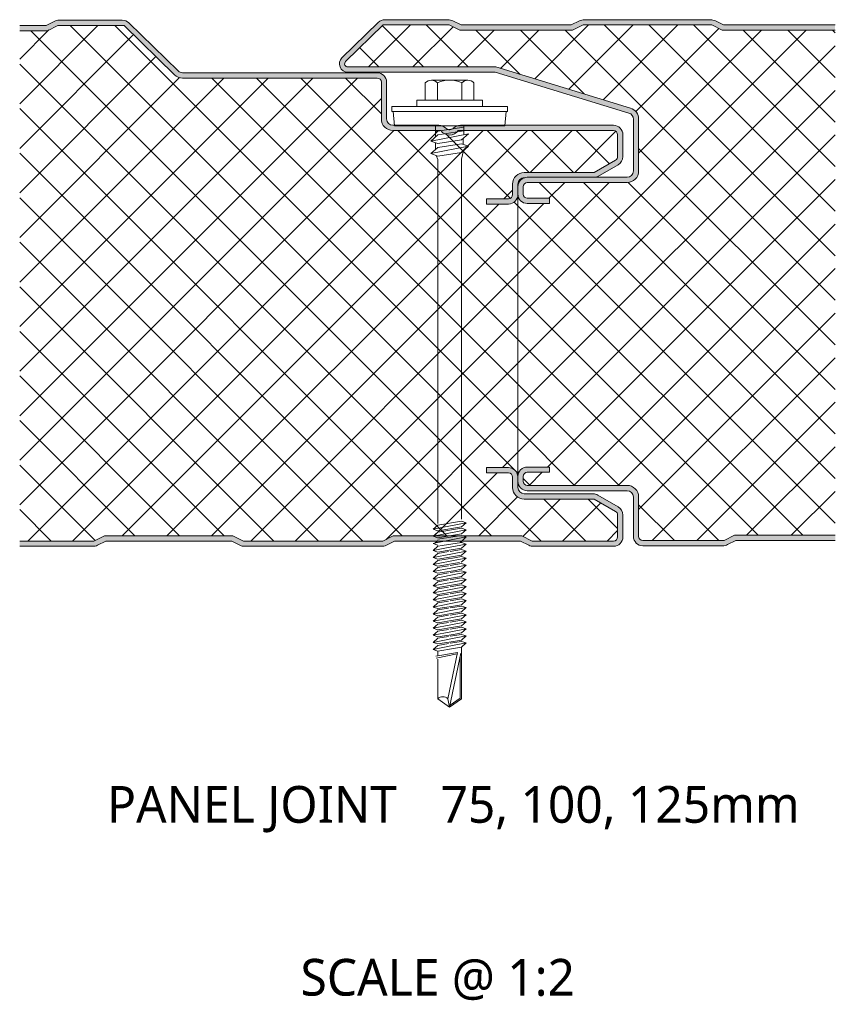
# Model space of a CAD drawing. Header units: millimetres. Extents: x 4235 to 12448, y -1412 to 6174.
# Tile 1 of 16: x 8251 to 8407, y -1145 to -958. Entities that reach past the tile are written whole.
import ezdxf

# ---------------------------------------------------------------- set-up
doc = ezdxf.new("R2010")
doc.units = ezdxf.units.MM
doc.layers.add('A-DETL-GENF', color=92, linetype='Continuous', lineweight=13)
doc.layers.add('G-ANNO-TEXT', color=231, linetype='Continuous', lineweight=9)
doc.styles.add('Yu Gothic_2', font='Yu Gothic.ttf', dxfattribs={"height": 7})
doc.styles.add('Yu Gothic_B', font='Yu Gothic.ttf', dxfattribs={"height": 7})
pattern_1 = [(45, (-3598.993, 1058.016), (-4.242641, 4.242641), []), (135, (-3598.993, 1058.016), (-4.242641, -4.242641), [])]

# ---------------------------------------------------------------- blocks, each defined once
blk = doc.blocks.new('HFX 1000 - FINELINE - FINELINE - HFX 1000 100mm - JOINT - FINELINE - FINELINE-4486486-ALL PANELS 11')
at = {"layer": 'A-DETL-GENF'}
h = blk.add_hatch(color=256, dxfattribs=at)
h.paths.add_polyline_path([(13.89, 0), (14.37, 0.06), (14.83, 0.22), (16.38, 1), (40.38, 1), (41.94, 0.22), (42.4, 0.06), (42.88, 0), (68.89, 0), (69.37, 0.06), (69.83, 0.22), (71.38, 1), (95.38, 1), (96.94, 0.22), (97.4, 0.06), (97.88, 0), (113.08, 0), (113.55, 0.06), (113.98, 0.24), (114.36, 0.53), (114.64, 0.9), (114.82, 1.33), (114.88, 1.8), (114.88, 5.96), (114.82, 6.43), (114.64, 6.86), (114.36, 7.23), (113.88, 7.58), (110.11, 9.76), (109.67, 9.94), (109.21, 10), (96.08, 10), (95.77, 10.04), (95.48, 10.16), (95.24, 10.35), (95.05, 10.6), (94.93, 10.89), (94.88, 11.2), (94.87, 13.31), (94.82, 13.67), (94.64, 14.1), (94.36, 14.47), (93.98, 14.76), (93.55, 14.94), (93.08, 15), (88.88, 15), (88.88, 14), (93.08, 14), (93.29, 13.97), (93.48, 13.89), (93.65, 13.77), (93.78, 13.6), (93.86, 13.41), (93.88, 13.2), (93.88, 11.2), (93.96, 10.63), (94.18, 10.1), (94.53, 9.64), (94.98, 9.29), (95.52, 9.07), (96.08, 9), (109.42, 9), (113.48, 6.65), (113.65, 6.53), (113.78, 6.36), (113.86, 6.17), (113.88, 5.96), (113.88, 1.8), (113.86, 1.59), (113.78, 1.4), (113.65, 1.23), (113.48, 1.11), (113.29, 1.03), (113.08, 1), (97.62, 1), (95.62, 2), (71.15, 2), (69.15, 1), (42.62, 1), (40.62, 2), (16.15, 2), (14.15, 1), (0, 1), (0, 0)])
h.paths.add_polyline_path([(88.88, 65.19), (93.08, 65.19), (93.55, 65.26), (93.98, 65.44), (94.36, 65.72), (94.64, 66.09), (94.82, 66.53), (94.88, 67.09), (94.88, 68.99), (94.95, 69.35), (95.05, 69.59), (95.24, 69.84), (95.53, 70.05), (95.78, 70.16), (96.13, 70.19), (96.22, 70.23), (96.68, 70.29), (109.76, 70.29), (110.11, 70.44), (113.98, 72.67), (114.36, 72.96), (114.64, 73.33), (114.82, 73.77), (114.88, 74.23), (114.88, 78.39), (114.82, 78.86), (114.64, 79.29), (114.36, 79.67), (113.98, 79.95), (113.55, 80.13), (113.08, 80.19), (83.93, 80.19), (83.58, 80.16), (83.24, 80.05), (82.93, 79.89), (82.56, 79.6), (82.46, 79.51), (82.26, 79.4), (82.03, 79.34), (81.8, 79.33), (81.57, 79.38), (81.36, 79.48), (81.16, 79.61), (80.88, 79.86), (80.56, 80.04), (80.2, 80.16), (79.84, 80.19), (71.08, 80.19), (70.77, 80.24), (70.48, 80.36), (70.24, 80.55), (70.03, 80.83), (69.93, 81.08), (69.88, 81.39), (69.88, 88.39), (69.82, 88.86), (69.64, 89.29), (69.36, 89.67), (68.98, 89.95), (68.55, 90.13), (68.08, 90.19), (31.03, 90.19), (30.73, 90.23), (30.44, 90.35), (30.2, 90.53), (20.8, 99.68), (20.43, 99.96), (20, 100.14), (19.54, 100.19), (7.54, 100.19), (7.06, 100.14), (6.6, 99.97), (5.05, 99.19), (0, 99.19), (0, 98.19), (5.28, 98.19), (7.28, 99.19), (19.87, 99.19), (29.5, 89.82), (29.95, 89.48), (30.47, 89.27), (31.03, 89.19), (68.08, 89.19), (68.29, 89.17), (68.48, 89.09), (68.65, 88.96), (68.78, 88.79), (68.86, 88.6), (68.88, 88.39), (68.88, 81.39), (68.96, 80.83), (69.18, 80.29), (69.53, 79.84), (69.98, 79.49), (70.52, 79.27), (71.08, 79.19), (80.24, 79.19), (80.56, 78.83), (80.95, 78.56), (81.4, 78.39), (81.88, 78.33), (82.36, 78.39), (82.82, 78.56), (83.21, 78.83), (83.53, 79.19), (113.08, 79.19), (113.29, 79.17), (113.48, 79.09), (113.65, 78.96), (113.78, 78.79), (113.86, 78.6), (113.88, 78.39), (113.88, 74.23), (113.86, 74.03), (113.78, 73.83), (113.65, 73.67), (113.48, 73.54), (109.42, 71.19), (96.08, 71.19), (95.52, 71.12), (94.98, 70.9), (94.53, 70.55), (94.18, 70.09), (93.96, 69.56), (93.88, 68.99), (93.88, 66.99), (93.86, 66.79), (93.78, 66.59), (93.65, 66.43), (93.47, 66.3), (93.29, 66.22), (93.08, 66.19), (88.88, 66.19)])
h = blk.add_hatch(color=256, dxfattribs=at)
h.paths.add_polyline_path([(118.68, 0.1), (133.89, 0.1), (134.37, 0.15), (134.83, 0.32), (136.39, 1.1), (155.33, 1.1), (155.33, 2.1), (136.15, 2.1), (134.15, 1.1), (118.68, 1.1), (118.48, 1.13), (118.28, 1.21), (118.12, 1.33), (117.99, 1.5), (117.91, 1.69), (117.88, 1.9), (117.88, 9.4), (117.81, 9.97), (117.59, 10.5), (117.24, 10.95), (116.78, 11.3), (116.25, 11.52), (115.68, 11.6), (96.68, 11.6), (96.48, 11.63), (96.28, 11.71), (96.12, 11.83), (95.99, 12), (95.91, 12.19), (95.88, 12.4), (95.88, 13.3), (95.91, 13.51), (95.99, 13.7), (96.12, 13.86), (96.28, 13.99), (96.48, 14.07), (96.68, 14.1), (100.88, 14.1), (100.88, 15.1), (96.68, 15.1), (96.22, 15.04), (95.78, 14.86), (95.41, 14.57), (95.13, 14.2), (94.95, 13.76), (94.88, 13.3), (94.9, 12.31), (94.95, 11.93), (95.13, 11.5), (95.41, 11.13), (95.78, 10.84), (96.22, 10.66), (96.68, 10.6), (115.68, 10.6), (116, 10.56), (116.28, 10.44), (116.53, 10.25), (116.72, 10), (116.84, 9.71), (116.88, 9.4), (116.88, 1.9), (116.95, 1.43), (117.13, 1), (117.41, 0.63), (117.78, 0.34), (118.22, 0.16)])
h.paths.add_polyline_path([(96.68, 65.29), (100.88, 65.29), (100.88, 66.29), (96.65, 66.3), (96.48, 66.32), (96.28, 66.4), (96.12, 66.53), (95.99, 66.69), (95.91, 66.89), (95.88, 67.09), (95.88, 68.49), (95.91, 68.7), (95.99, 68.89), (96.12, 69.06), (96.28, 69.19), (96.48, 69.27), (96.68, 69.29), (115.68, 69.29), (116.25, 69.37), (116.78, 69.59), (117.24, 69.94), (117.59, 70.39), (117.81, 70.92), (117.88, 71.49), (117.88, 81.36), (117.81, 81.91), (117.6, 82.43), (117.27, 82.88), (116.84, 83.23), (116.33, 83.46), (90.68, 91.29), (62.49, 91.29), (62.35, 91.31), (62.21, 91.36), (62.07, 91.47), (62, 91.54), (61.93, 91.67), (61.89, 91.8), (61.89, 91.97), (61.93, 92.11), (62, 92.24), (62.1, 92.35), (69.23, 99.29), (81.81, 99.29), (83.81, 98.29), (105.29, 98.29), (107.29, 99.29), (131.81, 99.29), (133.81, 98.29), (155.29, 98.29), (155.29, 99.29), (134.05, 99.29), (132.47, 100.08), (132.04, 100.24), (131.55, 100.29), (107.54, 100.29), (107.06, 100.24), (106.61, 100.07), (105.05, 99.29), (84.05, 99.29), (82.49, 100.07), (82.04, 100.24), (81.55, 100.29), (69.55, 100.29), (69.09, 100.23), (68.66, 100.06), (68.3, 99.78), (61.37, 93.04), (61.13, 92.74), (60.97, 92.4), (60.89, 92.03), (60.91, 91.65), (61.01, 91.29), (61.19, 90.96), (61.44, 90.68), (61.76, 90.47), (62.11, 90.34), (62.49, 90.29), (90.54, 90.29), (116.03, 82.51), (116.31, 82.38), (116.55, 82.19), (116.73, 81.95), (116.85, 81.66), (116.88, 81.36), (116.88, 71.49), (116.84, 71.18), (116.72, 70.89), (116.53, 70.64), (116.25, 70.44), (116, 70.33), (115.68, 70.29), (96.68, 70.29), (96.22, 70.23), (95.78, 70.05), (95.41, 69.77), (95.13, 69.39), (94.95, 68.96), (94.88, 68.49), (94.88, 67.09), (94.95, 66.63), (95.13, 66.19), (95.41, 65.82), (95.78, 65.53), (96.22, 65.35)])
h = blk.add_hatch(dxfattribs=at)
h.set_pattern_fill('FP_6', color=256, style=0, pattern_type=2)
h.set_pattern_definition(pattern_1)
h.paths.add_polyline_path([(42.62, 1), (69.15, 1), (71.15, 2), (95.62, 2), (97.62, 1), (113.08, 1), (113.29, 1.03), (113.48, 1.11), (113.65, 1.23), (113.78, 1.4), (113.86, 1.59), (113.88, 1.8), (113.88, 5.96), (113.86, 6.17), (113.78, 6.36), (113.65, 6.53), (113.48, 6.65), (109.42, 9), (96.08, 9), (95.52, 9.07), (94.98, 9.29), (94.53, 9.64), (94.18, 10.1), (93.96, 10.63), (93.88, 11.2), (93.88, 13.2), (93.86, 13.41), (93.78, 13.6), (93.65, 13.77), (93.48, 13.89), (93.29, 13.97), (93.08, 14), (88.88, 14), (88.88, 15), (93.08, 15), (93.55, 14.94), (93.98, 14.76), (94.36, 14.47), (94.64, 14.1), (94.82, 13.67), (94.88, 13.3), (94.88, 66.99), (94.82, 66.53), (94.64, 66.09), (94.36, 65.72), (93.98, 65.44), (93.55, 65.26), (93.08, 65.19), (88.88, 65.19), (88.88, 66.19), (93.08, 66.19), (93.29, 66.22), (93.48, 66.3), (93.65, 66.43), (93.78, 66.59), (93.86, 66.79), (93.88, 66.99), (93.88, 68.99), (93.96, 69.56), (94.18, 70.09), (94.53, 70.55), (94.98, 70.9), (95.52, 71.12), (96.08, 71.19), (109.42, 71.19), (113.48, 73.54), (113.65, 73.67), (113.78, 73.83), (113.86, 74.03), (113.88, 74.23), (113.88, 78.39), (113.86, 78.6), (113.78, 78.79), (113.65, 78.96), (113.48, 79.09), (113.29, 79.17), (113.08, 79.19), (83.53, 79.19), (83.21, 78.83), (82.82, 78.56), (82.36, 78.39), (81.88, 78.33), (81.4, 78.39), (80.95, 78.56), (80.56, 78.83), (80.24, 79.19), (71.08, 79.19), (70.52, 79.27), (69.98, 79.49), (69.53, 79.84), (69.18, 80.29), (68.96, 80.83), (68.88, 81.39), (68.88, 88.39), (68.86, 88.6), (68.78, 88.79), (68.65, 88.96), (68.48, 89.09), (68.29, 89.17), (68.08, 89.19), (31.03, 89.19), (30.47, 89.27), (29.95, 89.48), (29.5, 89.82), (19.87, 99.19), (7.28, 99.19), (5.28, 98.19), (0, 98.19), (0, 1), (14.15, 1), (16.15, 2), (40.62, 2), (41.14, 1.74)])
h = blk.add_hatch(dxfattribs=at)
h.set_pattern_fill('FP_6', color=256, style=0, pattern_type=2)
h.set_pattern_definition(pattern_1)
h.paths.add_polyline_path([(118.68, 1.1), (134.15, 1.1), (136.15, 2.1), (155.29, 2.1), (155.29, 98.29), (133.81, 98.29), (131.81, 99.29), (107.29, 99.29), (105.29, 98.29), (83.81, 98.29), (81.81, 99.29), (69.23, 99.29), (62.07, 92.32), (61.98, 92.21), (61.92, 92.08), (61.89, 91.95), (61.89, 91.8), (61.93, 91.67), (62, 91.54), (62.1, 91.44), (62.21, 91.36), (62.35, 91.31), (62.49, 91.29), (90.68, 91.29), (116.33, 83.46), (116.84, 83.23), (117.27, 82.88), (117.6, 82.43), (117.81, 81.91), (117.88, 81.36), (117.88, 71.49), (117.81, 70.92), (117.59, 70.39), (117.24, 69.94), (116.78, 69.59), (116.25, 69.37), (115.68, 69.29), (96.68, 69.29), (96.48, 69.27), (96.28, 69.19), (96.12, 69.06), (95.99, 68.89), (95.91, 68.7), (95.88, 68.49), (95.88, 67.09), (95.91, 66.89), (95.99, 66.69), (96.12, 66.53), (96.28, 66.4), (96.48, 66.32), (96.68, 66.29), (100.88, 66.29), (100.88, 65.29), (96.68, 65.29), (96.22, 65.35), (95.78, 65.53), (95.41, 65.82), (95.13, 66.19), (94.95, 66.63), (94.88, 67.09), (94.88, 13.3), (94.95, 13.76), (95.13, 14.2), (95.41, 14.57), (95.78, 14.86), (96.22, 15.04), (96.68, 15.1), (100.88, 15.1), (100.88, 14.1), (96.68, 14.1), (96.48, 14.07), (96.28, 13.99), (96.12, 13.86), (95.99, 13.7), (95.91, 13.51), (95.88, 13.3), (95.88, 12.4), (95.91, 12.19), (95.99, 12), (96.12, 11.83), (96.28, 11.71), (96.48, 11.63), (96.68, 11.6), (115.68, 11.6), (116.25, 11.52), (116.78, 11.3), (117.24, 10.95), (117.59, 10.5), (117.81, 9.97), (117.88, 9.4), (117.88, 1.9), (117.91, 1.69), (117.99, 1.5), (118.12, 1.33), (118.28, 1.21), (118.48, 1.13)])
for p, q in [((6.6, 99.97), (5.05, 99.19)), ((19.54, 100.19), (7.54, 100.19)), ((30.2, 90.53), (20.8, 99.68)), ((68.3, 99.78), (61.37, 93.04)), ((81.55, 100.29), (69.55, 100.29)), ((84.05, 99.29), (82.49, 100.07)), ((106.61, 100.07), (105.05, 99.29)), ((131.55, 100.29), (107.54, 100.29)), ((134.05, 99.29), (132.49, 100.07)), ((5.05, 99.19), (0, 99.19)), ((5.28, 98.19), (0, 98.19)), ((7.28, 99.19), (5.28, 98.19)), ((19.87, 99.19), (7.28, 99.19)), ((29.5, 89.82), (19.87, 99.19)), ((69.23, 99.29), (62.07, 92.32)), ((81.81, 99.29), (69.23, 99.29)), ((83.81, 98.29), (81.81, 99.29)), ((105.29, 98.29), (83.81, 98.29)), ((105.05, 99.29), (84.05, 99.29)), ((107.29, 99.29), (105.29, 98.29)), ((131.81, 99.29), (107.29, 99.29)), ((133.81, 98.29), (131.81, 99.29)), ((155.29, 98.29), (133.81, 98.29)), ((155.29, 99.29), (134.05, 99.29)), ((68.08, 90.19), (31.03, 90.19)), ((62.49, 91.29), (90.68, 91.29)), ((62.49, 90.29), (90.54, 90.29)), ((90.54, 90.29), (116.03, 82.51)), ((90.68, 91.29), (116.33, 83.46)), ((68.08, 89.19), (31.03, 89.19)), ((68.88, 81.39), (68.88, 88.39)), ((69.88, 81.39), (69.88, 88.39)), ((77.24, 88.26), (77.24, 84.94)), ((78.4, 88.79), (85.36, 88.79)), ((79.56, 88.26), (79.56, 84.94)), ((84.2, 88.26), (84.2, 84.94)), ((86.52, 88.26), (86.52, 84.94)), ((88.13, 84.94), (75.63, 84.94)), ((75.63, 84.94), (75.63, 83.79)), ((88.13, 83.79), (88.13, 84.94)), ((92.88, 83.79), (70.88, 83.79)), ((70.88, 83.79), (70.88, 82.79)), ((70.88, 82.79), (92.88, 82.79)), ((71.13, 82.79), (71.36, 80.1)), ((92.41, 80.1), (92.63, 82.79)), ((92.88, 82.79), (92.88, 83.79)), ((116.88, 81.36), (116.88, 71.49)), ((117.88, 81.36), (117.88, 71.49)), ((79.84, 80.19), (71.08, 80.19)), ((80.24, 79.19), (71.08, 79.19)), ((92.41, 80.1), (71.36, 80.1)), ((79.19, 80.1), (79.19, 77.97)), ((84.58, 79.84), (79.19, 79.01)), ((84.58, 79.11), (79.63, 78.35)), ((113.08, 79.19), (83.53, 79.19)), ((113.08, 80.19), (83.93, 80.19)), ((84.58, 80.1), (84.58, 78.4)), ((78.28, 77.17), (85.49, 78.57)), ((79.63, 78.35), (78.28, 77.17)), ((79.63, 76.7), (78.28, 77.17)), ((84.13, 77.39), (79.63, 76.7)), ((85.49, 78.57), (84.13, 77.39)), ((84.49, 77.71), (84.49, 76.54)), ((113.88, 74.23), (113.88, 78.39)), ((114.88, 74.23), (114.88, 78.39)), ((78.28, 74.8), (85.49, 76.2)), ((79.63, 75.98), (78.28, 74.8)), ((79.19, 76.86), (79.19, 75.6)), ((84.13, 76.67), (79.63, 75.98)), ((79.63, 74.33), (84.13, 75.02)), ((85.49, 76.2), (84.13, 76.67)), ((84.13, 75.02), (85.49, 76.2)), ((84.15, 73.74), (84.52, 75.36)), ((78.28, 74.8), (79.63, 74.33)), ((79.32, 74.44), (79.64, 73.7)), ((79.64, 73.7), (79.64, 4.34)), ((84.15, 5.17), (84.15, 73.74)), ((109.42, 71.19), (113.48, 73.54)), ((110.11, 70.44), (113.98, 72.67)), ((96.08, 71.19), (109.42, 71.19)), ((96.08, 70.19), (96.22, 70.19)), ((115.68, 70.29), (96.68, 70.29)), ((93.88, 66.99), (93.88, 68.99)), ((94.88, 68.49), (94.88, 68.99)), ((94.88, 68.49), (94.88, 67.09)), ((95.88, 68.49), (95.88, 67.09)), ((115.68, 69.29), (96.68, 69.29)), ((88.88, 65.19), (88.88, 66.19)), ((88.88, 66.19), (93.08, 66.19)), ((94.88, 67.09), (94.88, 13.3)), ((96.68, 66.29), (100.88, 66.29)), ((100.88, 66.29), (100.88, 65.29)), ((93.08, 65.19), (88.88, 65.19)), ((100.88, 65.29), (96.68, 65.29)), ((96.68, 15.1), (100.88, 15.1)), ((100.88, 15.1), (100.88, 14.1)), ((88.88, 14), (88.88, 15)), ((88.88, 15), (93.08, 15)), ((93.08, 14), (88.88, 14)), ((93.88, 11.2), (93.88, 13.2)), ((94.88, 13.3), (94.88, 12.4)), ((95.88, 13.3), (95.88, 12.4)), ((100.88, 14.1), (96.68, 14.1)), ((94.88, 11.2), (94.88, 12.4)), ((96.68, 11.6), (115.68, 11.6)), ((109.21, 10), (96.08, 10)), ((96.68, 10.6), (115.68, 10.6)), ((113.98, 7.52), (110.11, 9.76)), ((116.88, 9.4), (116.88, 1.9)), ((117.88, 9.4), (117.88, 1.9)), ((109.42, 9), (96.08, 9)), ((113.48, 6.65), (109.42, 9)), ((113.88, 1.8), (113.88, 5.96)), ((114.88, 1.8), (114.88, 5.96)), ((78.73, 3.26), (85.03, 4.48)), ((79.63, 4.04), (78.73, 3.26)), ((79.63, 4.04), (84.13, 4.79)), ((85.03, 4.48), (84.13, 4.79)), ((85.03, 4.48), (84.13, 3.7)), ((14.15, 1), (16.15, 2)), ((16.15, 2), (40.62, 2)), ((40.62, 2), (42.62, 1)), ((69.15, 1), (71.15, 2)), ((71.15, 2), (95.62, 2)), ((78.73, 3.26), (79.63, 2.95)), ((78.73, 1.91), (85.03, 3.13)), ((79.63, 2.69), (78.73, 1.91)), ((78.73, 1.91), (79.63, 1.6)), ((79.63, 2.95), (84.13, 3.7)), ((84.13, 3.44), (79.63, 2.69)), ((84.13, 2.35), (79.63, 1.6)), ((84.13, 2.09), (79.63, 1.34)), ((85.03, 3.13), (84.13, 3.44)), ((85.03, 3.13), (84.13, 2.35)), ((85.03, 1.79), (84.13, 2.09)), ((95.62, 2), (97.62, 1)), ((134.15, 1.1), (136.15, 2.1)), ((136.15, 2.1), (155.29, 2.1)), ((155.33, 2.1), (155.29, 2.1)), ((0, 1), (14.15, 1)), ((0, 0), (13.89, 0)), ((14.83, 0.22), (16.38, 1)), ((16.38, 1), (40.38, 1)), ((40.38, 1), (41.94, 0.22)), ((42.62, 1), (69.15, 1)), ((42.88, 0), (68.89, 0)), ((69.83, 0.22), (71.38, 1)), ((71.38, 1), (95.38, 1)), ((78.73, 0.56), (79.84, 0.78)), ((78.73, 0.56), (79.63, 0.25)), ((79.12, 0.64), (79.72, 1.1)), ((79.63, 0), (80.49, 0.14)), ((79.64, 0.74), (85.03, 1.79)), ((80.49, 0.14), (84.13, 0.75)), ((85.03, 0.44), (80.98, -0.35)), ((85.03, 0.44), (83.9, 0.83)), ((85.03, 1.79), (83.96, 0.72)), ((85.03, 0.44), (84.13, -0.34)), ((95.38, 1), (96.94, 0.22)), ((97.62, 1), (113.08, 1)), ((97.88, 0), (113.08, 0)), ((118.68, 1.1), (134.15, 1.1)), ((118.68, 0.1), (133.89, 0.1)), ((134.83, 0.32), (136.39, 1.1)), ((136.39, 1.1), (155.33, 1.1)), ((79.63, 0), (78.73, -0.78)), ((80.98, -0.35), (78.73, -0.78)), ((78.73, -0.78), (79.63, -1.09)), ((79.63, -1.35), (78.73, -2.13)), ((78.73, -2.13), (82.13, -1.47)), ((79.63, -1.09), (81.43, -0.79)), ((81.66, -1.01), (79.63, -1.35)), ((81.43, -0.79), (84.13, -0.34)), ((84.13, -0.6), (81.98, -0.96)), ((82.13, -1.47), (85.03, -0.91)), ((84.13, -1.69), (82.61, -1.94)), ((85.03, -0.91), (84.13, -0.6)), ((85.03, -0.91), (84.13, -1.69)), ((78.73, -2.13), (79.63, -2.44)), ((78.73, -3.48), (83.27, -2.6)), ((79.63, -2.7), (78.73, -3.48)), ((78.73, -3.48), (79.63, -3.79)), ((82.61, -1.94), (79.63, -2.44)), ((82.83, -2.16), (79.63, -2.7)), ((79.63, -3.79), (83.78, -3.09)), ((81.66, -3.71), (79.63, -4.04)), ((84.13, -3.29), (81.98, -3.65)), ((82.13, -4.17), (85.03, -3.6)), ((84.13, -1.95), (82.83, -2.16)), ((83.27, -2.6), (85.03, -2.25)), ((85.03, -2.25), (84.1, -3.04)), ((85.03, -2.25), (84.13, -1.95)), ((85.03, -3.6), (84.13, -3.29)), ((85.03, -3.6), (84.13, -4.38)), ((79.63, -4.04), (78.73, -4.82)), ((78.73, -4.82), (82.13, -4.17)), ((78.73, -4.82), (79.63, -5.13)), ((79.63, -5.4), (78.73, -6.18)), ((78.73, -6.18), (82.13, -5.52)), ((82.61, -4.64), (79.63, -5.13)), ((81.66, -5.06), (79.63, -5.4)), ((84.13, -4.64), (81.98, -5)), ((82.13, -5.52), (85.03, -4.95)), ((84.13, -4.38), (82.61, -4.64)), ((85.03, -4.95), (84.13, -4.64)), ((85.03, -4.95), (84.13, -5.73)), ((78.73, -6.18), (79.63, -6.49)), ((79.63, -6.74), (78.73, -7.52)), ((78.73, -7.52), (82.13, -6.86)), ((82.61, -5.99), (79.63, -6.49)), ((81.66, -6.4), (79.63, -6.74)), ((82.61, -7.33), (79.63, -7.83)), ((84.13, -5.99), (81.98, -6.35)), ((84.13, -7.33), (81.98, -7.69)), ((82.13, -6.86), (85.03, -6.29)), ((84.13, -5.73), (82.61, -5.99)), ((84.13, -7.08), (82.61, -7.33)), ((85.03, -6.29), (84.13, -5.99)), ((85.03, -6.29), (84.13, -7.08)), ((85.03, -7.64), (84.13, -7.33)), ((78.73, -7.52), (79.63, -7.83)), ((79.63, -8.08), (78.73, -8.86)), ((78.73, -8.86), (82.13, -8.21)), ((78.73, -8.86), (79.63, -9.17)), ((81.66, -7.75), (79.63, -8.08)), ((82.61, -8.68), (79.63, -9.17)), ((81.66, -9.09), (79.63, -9.43)), ((84.13, -8.68), (81.98, -9.04)), ((82.13, -8.21), (85.03, -7.64)), ((82.13, -9.55), (85.03, -8.99)), ((84.13, -8.42), (82.61, -8.68)), ((85.03, -7.64), (84.13, -8.42)), ((85.03, -8.99), (84.13, -8.68)), ((85.03, -8.99), (84.13, -9.77)), ((79.63, -9.43), (78.73, -10.21)), ((78.73, -10.21), (82.13, -9.55)), ((78.73, -10.21), (79.63, -10.52)), ((79.63, -10.78), (78.73, -11.56)), ((78.73, -11.56), (82.13, -10.9)), ((82.61, -10.02), (79.63, -10.52)), ((81.66, -10.44), (79.63, -10.78)), ((84.13, -10.03), (81.98, -10.39)), ((82.13, -10.9), (85.03, -10.33)), ((84.13, -9.77), (82.61, -10.02)), ((84.13, -11.12), (82.61, -11.37)), ((85.03, -10.33), (84.13, -10.03)), ((85.03, -10.33), (84.13, -11.12)), ((78.73, -11.56), (79.63, -11.87)), ((79.63, -12.12), (78.73, -12.9)), ((78.73, -12.9), (82.13, -12.25)), ((78.73, -12.9), (79.63, -13.21)), ((82.61, -11.37), (79.63, -11.87)), ((81.66, -11.79), (79.63, -12.12)), ((82.61, -12.72), (79.63, -13.21)), ((84.13, -11.37), (81.98, -11.73)), ((84.13, -12.72), (81.98, -13.08)), ((82.13, -12.25), (85.03, -11.68)), ((82.13, -13.59), (85.03, -13.03)), ((84.13, -12.46), (82.61, -12.72)), ((85.03, -11.68), (84.13, -11.37)), ((85.03, -11.68), (84.13, -12.46)), ((85.03, -13.03), (84.13, -12.72)), ((85.03, -13.03), (84.13, -13.81)), ((79.63, -13.47), (78.73, -14.25)), ((78.73, -14.25), (82.13, -13.59)), ((78.73, -14.25), (79.63, -14.56)), ((79.63, -14.82), (78.73, -15.6)), ((78.73, -15.6), (82.13, -14.94)), ((81.66, -13.13), (79.63, -13.47)), ((82.61, -14.06), (79.63, -14.56)), ((81.66, -14.48), (79.63, -14.82)), ((84.13, -14.07), (81.98, -14.43)), ((82.13, -14.94), (85.03, -14.37)), ((84.13, -13.81), (82.61, -14.06)), ((85.03, -14.37), (84.13, -14.07)), ((85.03, -14.37), (84.13, -15.16)), ((78.73, -15.6), (79.63, -15.91)), ((79.63, -16.16), (78.73, -16.95)), ((78.73, -16.95), (82.13, -16.29)), ((82.61, -15.41), (79.63, -15.91)), ((81.66, -15.83), (79.63, -16.16)), ((82.61, -16.76), (79.63, -17.25)), ((84.13, -15.41), (81.98, -15.77)), ((84.13, -16.76), (81.98, -17.12)), ((82.13, -16.29), (85.03, -15.72)), ((84.13, -15.16), (82.61, -15.41)), ((84.13, -16.5), (82.61, -16.76)), ((85.03, -15.72), (84.13, -15.41)), ((85.03, -15.72), (84.13, -16.5)), ((85.03, -17.07), (84.13, -16.76)), ((78.73, -16.95), (79.63, -17.25)), ((79.63, -17.51), (78.73, -18.29)), ((78.73, -18.29), (82.13, -17.63)), ((78.73, -18.29), (79.63, -18.6)), ((81.66, -17.17), (79.63, -17.51)), ((82.61, -18.1), (79.63, -18.6)), ((81.66, -18.52), (79.63, -18.86)), ((84.13, -18.11), (81.98, -18.47)), ((82.13, -17.63), (85.03, -17.07)), ((82.13, -18.98), (85.03, -18.41)), ((84.13, -17.85), (82.61, -18.1)), ((85.03, -17.07), (84.13, -17.85)), ((85.03, -18.41), (84.13, -18.11)), ((85.03, -18.41), (84.13, -19.2)), ((79.63, -18.86), (78.73, -19.64)), ((78.73, -19.64), (82.13, -18.98)), ((78.73, -19.64), (79.63, -19.95)), ((83.37, -20.22), (79.24, -20.94)), ((79.3, -21.27), (83.31, -20.49)), ((82.61, -19.45), (79.63, -19.95)), ((79.63, -19.95), (79.63, -20.88)), ((81.54, -29.03), (83.37, -20.22)), ((84.01, -20.35), (81.88, -30.61)), ((84.13, -19.2), (82.61, -19.45)), ((84.13, -29.03), (84.13, -19.2)), ((79.63, -21.47), (79.63, -29.03)), ((83.87, -21.04), (83.87, -28.9)), ((79.63, -29.03), (81.88, -30.61)), ((81.88, -30.61), (81.54, -29.03)), ((81.88, -30.61), (84.13, -29.03)), ((83.87, -28.9), (81.96, -30.23))]:
    blk.add_line(p, q, dxfattribs=at)
for centre, radius, start, end in [((7.54, 98.09), 2.1, 90, 116.5651), ((19.54, 98.39), 1.8, 45.7585, 90), ((69.55, 98.49), 1.8, 90, 134.2415), ((81.55, 98.19), 2.1, 63.4349, 90), ((107.54, 98.19), 2.1, 90, 116.5651), ((131.55, 98.19), 2.1, 63.4349, 90), ((62.49, 91.89), 1.6, 134.2415, 270), ((62.49, 91.89), 0.6, 134.2415, 270), ((31.03, 91.39), 1.2, 225.7585, 270), ((68.08, 88.39), 1.8, 0, 90), ((31.03, 91.39), 2.2, 225.7585, 270), ((68.08, 88.39), 0.8, 360, 90), ((78.4, 87.24), 1.54, 41.3319, 138.6681), ((81.88, 83.4), 5.39, 64.5175, 115.4825), ((85.36, 87.24), 1.54, 41.3319, 138.6681), ((115.68, 81.36), 1.2, 360, 73.0233), ((115.68, 81.36), 2.2, 0, 73.0233), ((71.08, 81.39), 2.2, 180, 270), ((71.08, 81.39), 1.2, 180, 270), ((79.84, 78.39), 1.8, 42.6356, 90), ((81.88, 80.33), 2, 214.5, 325.5), ((81.88, 80.33), 1, 224.5766, 318.8484), ((83.93, 78.39), 1.8, 90, 135.4467), ((113.08, 78.39), 1.8, 0, 90), ((113.08, 78.39), 0.8, 0, 90), ((113.08, 74.23), 0.8, 300, 0), ((113.08, 74.23), 1.8, 300, 360), ((115.68, 71.49), 1.2, 270, 360), ((115.68, 71.49), 2.2, 270, 0), ((96.08, 68.99), 2.2, 90, 180), ((96.68, 68.49), 1.8, 90, 180), ((96.08, 68.99), 1.2, 90, 180), ((109.21, 71.99), 1.8, 288.062, 300), ((96.68, 68.49), 0.8, 90, 180), ((93.08, 66.99), 1.8, 270, 360), ((93.08, 66.99), 0.8, 270, 0), ((96.68, 67.09), 1.8, 180, 270), ((96.68, 67.09), 0.8, 180, 270), ((96.68, 13.3), 1.8, 90, 180), ((93.08, 13.2), 1.8, 3.1567, 90), ((93.08, 13.2), 0.8, 360, 90), ((96.68, 13.3), 0.8, 90, 180), ((96.68, 12.4), 1.8, 180, 270), ((96.68, 12.4), 0.8, 180, 270), ((115.68, 9.4), 2.2, 360, 90), ((96.08, 11.2), 2.2, 180, 270), ((96.08, 11.2), 1.2, 180, 270), ((109.21, 8.2), 1.8, 60, 90), ((115.68, 9.4), 1.2, 0, 90), ((113.08, 5.96), 1.8, 0, 60), ((113.08, 5.96), 0.8, 360, 60), ((118.68, 1.9), 1.8, 180, 270), ((118.68, 1.9), 0.8, 180, 270), ((13.89, 2.1), 2.1, 270, 296.5651), ((42.88, 2.1), 2.1, 243.4349, 270), ((68.89, 2.1), 2.1, 270, 296.5651), ((97.88, 2.1), 2.1, 243.4349, 270), ((113.08, 1.8), 1.8, 270, 0), ((113.08, 1.8), 0.8, 270, 0), ((133.89, 2.2), 2.1, 270, 296.5651), ((80.59, -30.06), 1.41, 47.2756, 132.7244)]:
    blk.add_arc(centre, radius, start, end, dxfattribs=at)

msp = doc.modelspace()

# ---------------------------------------------------------------- block references
at = {"layer": 'A-DETL-GENF'}
msp.add_blockref('HFX 1000 - FINELINE - FINELINE - HFX 1000 100mm - JOINT - FINELINE - FINELINE-4486486-ALL PANELS 11', (8251.17, -1058.02), dxfattribs=at)

# ---------------------------------------------------------------- texts
at = {"layer": 'G-ANNO-TEXT', "color": 7, "char_height": 7, "attachment_point": 1, "bg_fill": 3, "box_fill_scale": 1.25, "bg_fill_color": 9, "bg_fill_true_color": 13158600, "bg_fill_transparency": 0}
for s, insert, width, style in [('PANEL JOINT ', (8267.82, -1103.67), 76.962, 'Yu Gothic_B'), ('75, 100, 125mm', (8331.32, -1103.67), 79.8481, 'Yu Gothic_2'), ('SCALE @ 1:2', (8304.66, -1136.59), 66.5401, 'Yu Gothic_2')]:
    msp.add_mtext(s, dxfattribs=dict(at, insert=insert, width=width, style=style))

doc.saveas('drawing.dxf')
